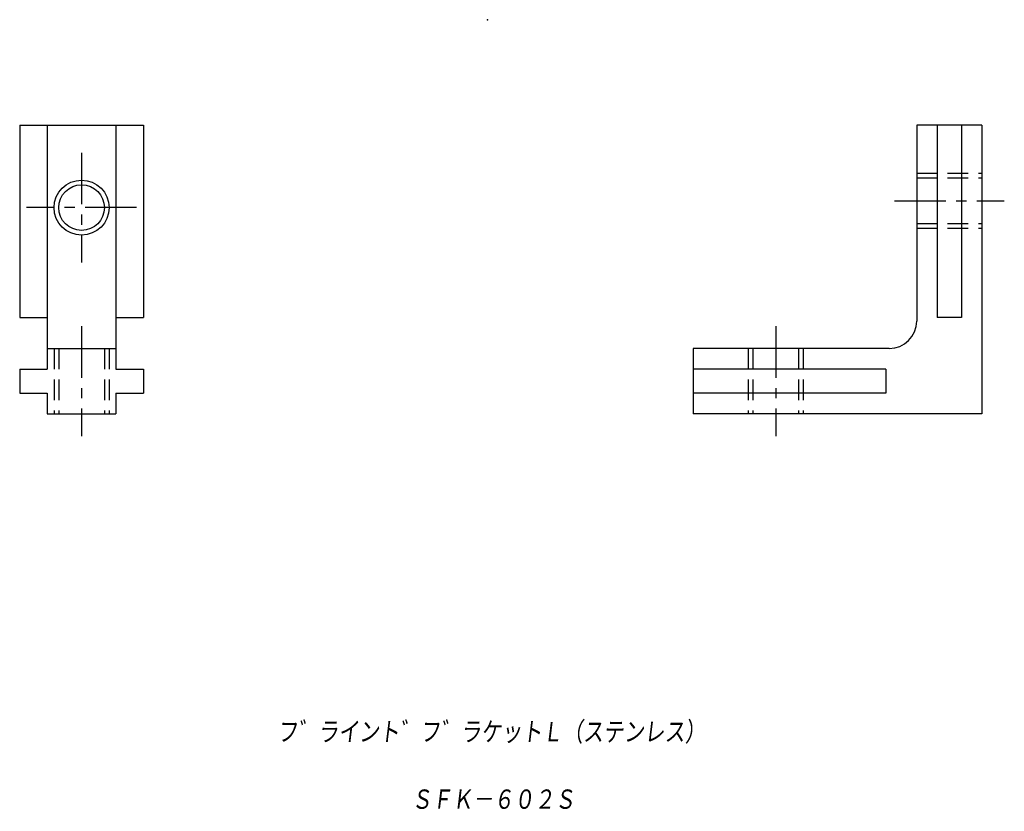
# Model space of a CAD drawing. Extents: x -76 to 67, y -62 to 54.
import ezdxf

# ---------------------------------------------------------------- set-up
doc = ezdxf.new("R2010")
doc.units = 0
doc.linetypes.add('CENTER', pattern=[12, 7.5, -1.5, 1.5, -1.5])
doc.linetypes.add('DASHED', pattern=[4.5, 3, -1.5])
doc.layers.get('0').update_dxf_attribs({"linetype": 'CONTINUOUS'})
doc.styles.get("Standard").update_dxf_attribs({"font": 'txt', "bigfont": 'BIGFONT'})

msp = doc.modelspace()

# ---------------------------------------------------------------- linework, layer by layer
at = {"color": 7, "linetype": 'CONTINUOUS'}
for p, q in [((-76.29, 38.25), (-76.29, 10.25)), ((-76.29, 38.25), (-58.29, 38.25)), ((-72.29, 38.25), (-72.29, 4.75)), ((-62.29, 38.25), (-62.29, 4.75)), ((-58.29, 38.25), (-58.29, 10.25)), ((63.71, 38.25), (54.21, 38.25)), ((54.21, 38.25), (54.21, 9.75)), ((57.21, 38.25), (57.21, 10.25)), ((60.71, 38.25), (60.71, 10.25)), ((63.71, 38.25), (63.71, -3.75)), ((-76.29, 10.25), (-72.29, 10.25)), ((-62.29, 10.25), (-58.29, 10.25)), ((60.71, 10.25), (57.21, 10.25)), ((-72.29, 5.75), (-62.29, 5.75)), ((50.21, 5.75), (21.71, 5.75)), ((21.71, 5.75), (21.71, -3.75)), ((-72.29, 4.75), (-72.29, 2.75)), ((-62.29, 4.75), (-62.29, 2.75)), ((-76.29, 2.75), (-76.29, -0.75)), ((-76.29, 2.75), (-72.29, 2.75)), ((-62.29, 2.75), (-58.29, 2.75)), ((-58.29, 2.75), (-58.29, -0.75)), ((49.71, 2.75), (21.71, 2.75)), ((49.71, 2.75), (49.71, -0.75)), ((-76.29, -0.75), (-72.29, -0.75)), ((-72.29, -0.75), (-72.29, -3.75)), ((-62.29, -0.75), (-58.29, -0.75)), ((-62.29, -0.75), (-62.29, -3.75)), ((49.71, -0.75), (21.71, -0.75)), ((-72.29, -3.75), (-62.29, -3.75)), ((63.71, -3.75), (21.71, -3.75))]:
    msp.add_line(p, q, dxfattribs=at)
at = {"color": 7, "linetype": 'CENTER'}
for p, q in [((-67.29, 34.25), (-67.29, 18.25)), ((50.96, 27.25), (66.96, 27.25)), ((-59.29, 26.25), (-75.29, 26.25)), ((-67.29, 9), (-67.29, -7)), ((33.71, 9), (33.71, -7))]:
    msp.add_line(p, q, dxfattribs=at)
at = {"color": 7, "linetype": 'DASHED'}
for p, q in [((54.21, 31.25), (63.71, 31.25)), ((54.21, 30.57), (63.71, 30.57)), ((54.21, 23.92), (63.71, 23.92)), ((54.21, 23.25), (63.71, 23.25)), ((-71.29, 5.75), (-71.29, -3.75)), ((-70.62, 5.75), (-70.62, -3.75)), ((-63.97, 5.75), (-63.97, -3.75)), ((-63.29, 5.75), (-63.29, -3.75)), ((29.71, 5.75), (29.71, -3.75)), ((30.38, 5.75), (30.38, -3.75)), ((37.03, 5.75), (37.03, -3.75)), ((37.71, 5.75), (37.71, -3.75))]:
    msp.add_line(p, q, dxfattribs=at)
at = {"color": 7, "linetype": 'CONTINUOUS'}
for radius in [4, 3.32]:
    msp.add_circle((-67.29, 26.25), radius, dxfattribs=at)
msp.add_arc((50.21, 9.75), 4, 270, 360, dxfattribs=at)
msp.add_point((-8.25, 53.6), dxfattribs=at)
msp.add_point((-8.25, 53.6), dxfattribs=at)

# ---------------------------------------------------------------- texts
at = {"color": 7, "linetype": 'CONTINUOUS', "oblique": 7}
for s, width, p in [('フ゛ライント゛フ゛ラケットＬ（ステンレス）', 0.842276, (-38.85, -51.72)), ('ＳＦＫ－６０２Ｓ', 0.845565, (-19.32, -61.55))]:
    msp.add_text(s, height=3.2, dxfattribs=dict(at, width=width)).set_placement(p)

doc.saveas('drawing.dxf')
